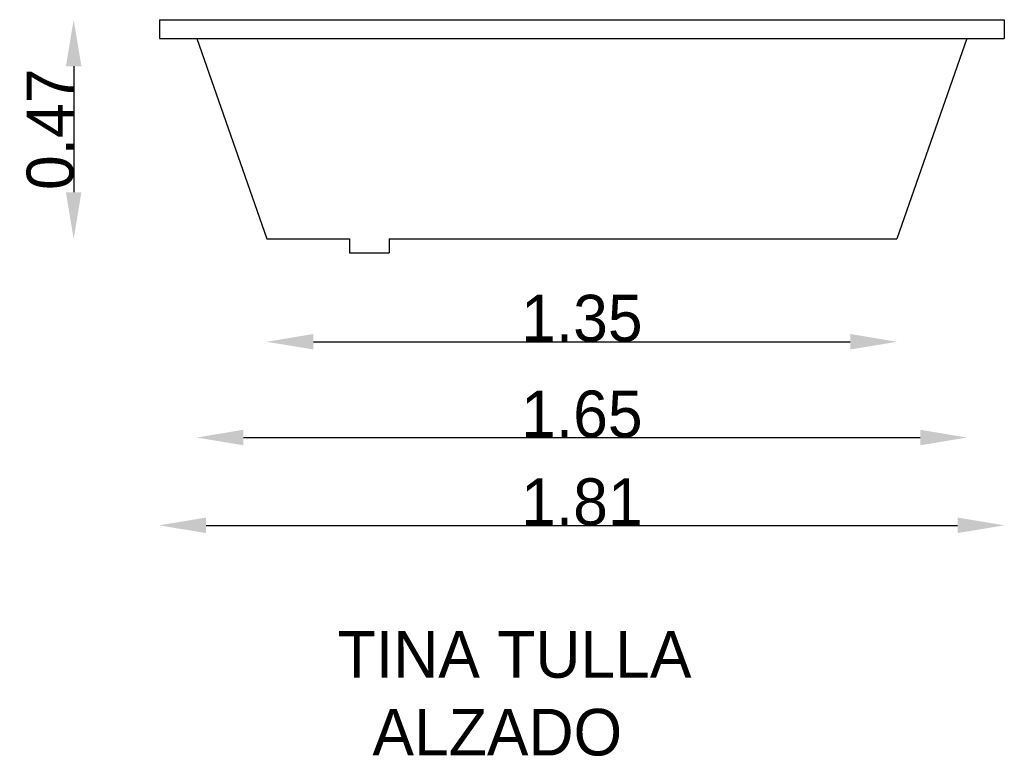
# Model space of a CAD drawing. Extents: x -4.31 to -2.2, y -0.95 to 0.63.
import ezdxf

# ---------------------------------------------------------------- set-up
doc = ezdxf.new("R2010")
doc.units = 0
doc.header["$MEASUREMENT"] = 0
doc.layers.get('0').update_dxf_attribs({"linetype": 'CONTINUOUS'})
doc.layers.get('DEFPOINTS').update_dxf_attribs({"linetype": 'CONTINUOUS'})
doc.dimstyles.get("Standard").update_dxf_attribs({"dimtxt": 0.18, "dimasz": 0.18, "dimexe": 0.18, "dimexo": 0.0625, "dimgap": 0.09, "dimtad": 0, "dimtih": 1, "dimtoh": 1, "dimdec": 4, "dimzin": 0, "dimdsep": 46, "dimtxsty": 'Standard', "dimcen": 0.09, "dimadec": 0, "dimazin": 0, "dimtfac": 1, "dimtdec": 4, "dimtofl": 0, "dimtmove": 0, "dimatfit": 3, "dimfxl": 0, "dimtolj": 1, "dimtzin": 0, "dimarcsym": 0})

# ---------------------------------------------------------------- blocks, each defined once
blk = doc.blocks.new('*D0')
at = {"color": 0, "linetype": 'ByBlock'}
blk.add_line((-3.9122, -0.4538), (-2.3022, -0.4538), dxfattribs=at)
for points in [[(-3.9122, -0.4371), (-3.9122, -0.4704), (-4.0122, -0.4538)], [(-2.3022, -0.4371), (-2.3022, -0.4704), (-2.2022, -0.4538)]]:
    blk.add_solid(points, dxfattribs=at)
at = {"layer": 'DEFPOINTS', "color": 0, "linetype": 'ByBlock'}
for p in [(-4.0122, 0.6302), (-2.2022, 0.6302), (-2.2022, -0.4538)]:
    blk.add_point(p, dxfattribs=at)
at = {"color": 0, "linetype": 'ByBlock', "insert": (-3.1072, -0.4038), "char_height": 0.1, "attachment_point": 5}
blk.add_mtext('\\A1;1.81', dxfattribs=at)
blk = doc.blocks.new('*D3')
at = {"color": 0, "linetype": 'ByBlock'}
blk.add_line((-4.1959, 0.5302), (-4.1959, 0.2602), dxfattribs=at)
for points in [[(-4.2126, 0.5302), (-4.1793, 0.5302), (-4.1959, 0.6302)], [(-4.2126, 0.2602), (-4.1793, 0.2602), (-4.1959, 0.1602)]]:
    blk.add_solid(points, dxfattribs=at)
at = {"layer": 'DEFPOINTS', "color": 0, "linetype": 'ByBlock'}
for p in [(-4.0122, 0.6302), (-4.1959, 0.1602), (-3.7822, 0.1602)]:
    blk.add_point(p, dxfattribs=at)
at = {"color": 0, "linetype": 'ByBlock', "insert": (-4.2459, 0.3952), "char_height": 0.1, "attachment_point": 5, "rotation": 90}
blk.add_mtext('\\A1;0.47', dxfattribs=at)
blk = doc.blocks.new('*D1')
at = {"color": 0, "linetype": 'ByBlock'}
blk.add_line((-3.8322, -0.2656), (-2.3822, -0.2656), dxfattribs=at)
for points in [[(-3.8322, -0.2489), (-3.8322, -0.2822), (-3.9322, -0.2656)], [(-2.3822, -0.2489), (-2.3822, -0.2822), (-2.2822, -0.2656)]]:
    blk.add_solid(points, dxfattribs=at)
at = {"layer": 'DEFPOINTS', "color": 0, "linetype": 'ByBlock'}
for p in [(-3.9322, 0.5902), (-2.2822, 0.5902), (-2.2822, -0.2656)]:
    blk.add_point(p, dxfattribs=at)
at = {"color": 0, "linetype": 'ByBlock', "insert": (-3.1072, -0.2156), "char_height": 0.1, "attachment_point": 5}
blk.add_mtext('\\A1;1.65', dxfattribs=at)
blk = doc.blocks.new('*D2')
at = {"color": 0, "linetype": 'ByBlock'}
blk.add_line((-3.6822, -0.0603), (-2.5322, -0.0603), dxfattribs=at)
for points in [[(-3.6822, -0.0436), (-3.6822, -0.0769), (-3.7822, -0.0603)], [(-2.5322, -0.0436), (-2.5322, -0.0769), (-2.4322, -0.0603)]]:
    blk.add_solid(points, dxfattribs=at)
at = {"layer": 'DEFPOINTS', "color": 0, "linetype": 'ByBlock'}
for p in [(-3.7822, 0.1602), (-2.4322, 0.1602), (-2.4322, -0.0603)]:
    blk.add_point(p, dxfattribs=at)
at = {"color": 0, "linetype": 'ByBlock', "insert": (-3.1072, -0.0103), "char_height": 0.1, "attachment_point": 5}
blk.add_mtext('\\A1;1.35', dxfattribs=at)

msp = doc.modelspace()

# ---------------------------------------------------------------- linework, layer by layer
for p, q in [((-4.0122, 0.6302), (-2.2022, 0.6302)), ((-4.0122, 0.6302), (-4.0122, 0.5902)), ((-2.2022, 0.6302), (-2.2022, 0.5902)), ((-4.0122, 0.5902), (-2.2022, 0.5902)), ((-3.9322, 0.5902), (-3.7822, 0.1602)), ((-2.2822, 0.5902), (-2.4322, 0.1602)), ((-3.7822, 0.1602), (-3.6047, 0.1602)), ((-3.6047, 0.1602), (-3.6047, 0.1302)), ((-3.5197, 0.1602), (-2.4322, 0.1602)), ((-3.5197, 0.1602), (-3.5197, 0.1302)), ((-3.6047, 0.1302), (-3.5197, 0.1302))]:
    msp.add_line(p, q)

# ---------------------------------------------------------------- texts
at = {"color": 5}
for s, p in [('TINA TULLA', (-3.6302, -0.7805)), ('  ALZADO', (-3.6302, -0.9472))]:
    msp.add_text(s, height=0.1, dxfattribs=at).set_placement(p)

# ---------------------------------------------------------------- dimensions: what is measured, and where the dimension line sits
at = {"color": 1}
dim = msp.add_linear_dim(base=(-4.1959, 0.1602), p1=(-4.0122, 0.6302), p2=(-3.7822, 0.1602), angle=90, dimstyle='Standard', override={"dimtxt": 0.1, "dimasz": 0.1, "dimexe": 1.25, "dimexo": 0.625, "dimgap": 0, "dimtad": 1, "dimtih": 0, "dimtoh": 0, "dimdec": 2, "dimzin": 8, "dimcen": 2.5, "dimse1": 1, "dimse2": 1, "dimtdec": 2, "dimtix": 1, "dimtofl": 1}, dxfattribs=at)
dim.commit()
dim.dimension.update_dxf_attribs({"geometry": '*D3', "text_midpoint": (-4.2459, 0.3952)})
for base, p1, p2, picture, middle in [((-2.2022, -0.4538), (-4.0122, 0.6302), (-2.2022, 0.6302), '*D0', (-3.1072, -0.4038)), ((-2.2822, -0.2656), (-3.9322, 0.5902), (-2.2822, 0.5902), '*D1', (-3.1072, -0.2156)), ((-2.4322, -0.0603), (-3.7822, 0.1602), (-2.4322, 0.1602), '*D2', (-3.1072, -0.0103))]:
    dim = msp.add_linear_dim(base=base, p1=p1, p2=p2, dimstyle='Standard', override={"dimtxt": 0.1, "dimasz": 0.1, "dimexe": 1.25, "dimexo": 0.625, "dimgap": 0, "dimtad": 1, "dimtih": 0, "dimtoh": 0, "dimdec": 2, "dimzin": 8, "dimcen": 2.5, "dimse1": 1, "dimse2": 1, "dimtdec": 2, "dimtix": 1, "dimtofl": 1}, dxfattribs=at)
    dim.commit()
    dim.dimension.update_dxf_attribs({"geometry": picture, "text_midpoint": middle})

doc.saveas('drawing.dxf')
